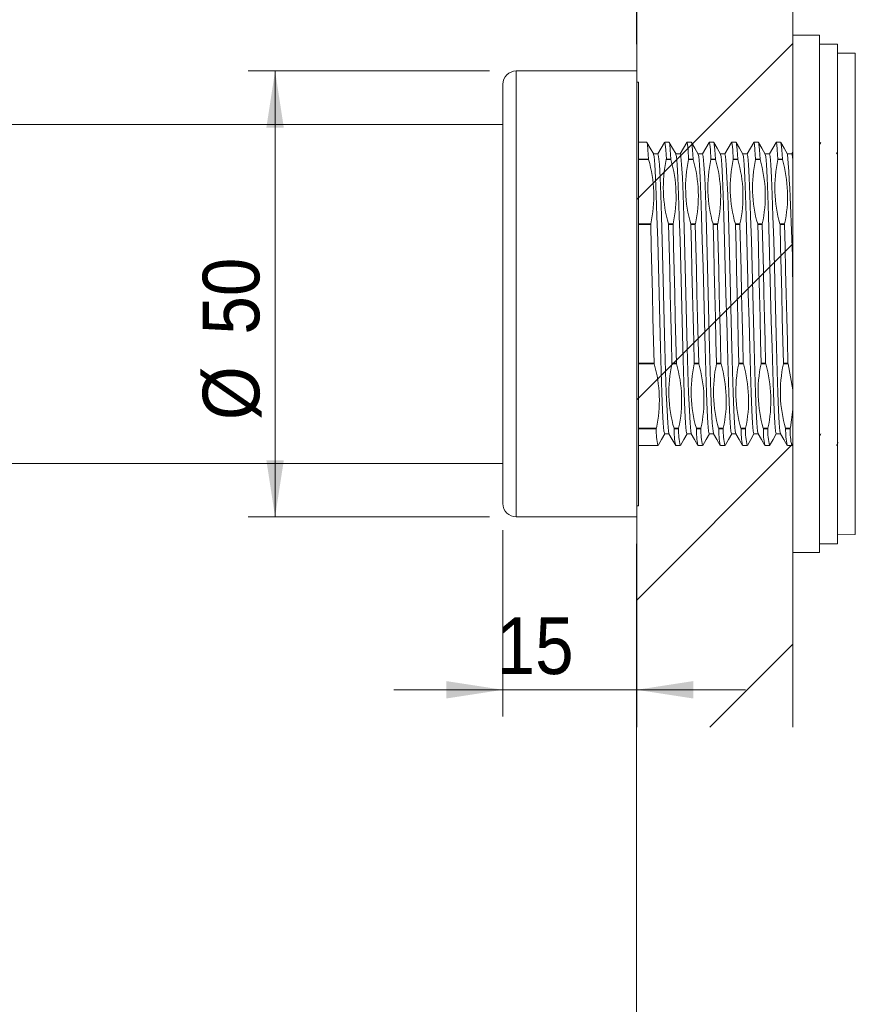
# Model space of a CAD drawing. Header units: millimetres. Extents: x 43 to 200, y 16 to 282.
# Tile 6 of 10: x 148 to 179, y 119 to 155. Entities that reach past the tile are written whole.
import ezdxf

# ---------------------------------------------------------------- set-up
doc = ezdxf.new("R2010")
doc.units = ezdxf.units.MM
doc.styles.add('SLDTEXTSTYLE0', font='GOTHIC.TTF', dxfattribs={"width": 0.913})
doc.dimstyles.new('SLDDIMSTYLE0', dxfattribs={"dimtxt": 2.116667, "dimasz": 2.116667, "dimexe": 0, "dimexo": 0.0625, "dimgap": 0.529167, "dimtad": 1, "dimlfac": 3, "dimrnd": 1e-09, "dimzin": 12, "dimdsep": 46, "dimtxsty": 'SLDTEXTSTYLE0', "dimsah": 1, "dimcen": 0.09, "dimadec": 0, "dimazin": 3, "dimtfac": 1, "dimtmove": 0, "dimatfit": 0, "dimfxl": 0, "dimfrac": 2, "dimtolj": 1, "dimtzin": 12, "dimarcsym": 0})
doc.dimstyles.new('SLDDIMSTYLE1', dxfattribs={"dimtxt": 2.116667, "dimasz": 2.116667, "dimexe": 0, "dimexo": 0.0625, "dimgap": 0.529167, "dimtad": 1, "dimlfac": 3, "dimrnd": 1e-09, "dimzin": 12, "dimdsep": 46, "dimtxsty": 'SLDTEXTSTYLE0', "dimsah": 1, "dimcen": 0.09, "dimadec": 0, "dimazin": 3, "dimtfac": 1, "dimtofl": 0, "dimtmove": 0, "dimatfit": 3, "dimfxl": 0, "dimfrac": 2, "dimtolj": 1, "dimtzin": 12, "dimarcsym": 0})
doc.dimstyles.new('SLDDIMSTYLE2', dxfattribs={"dimtxt": 2.116667, "dimasz": 2.116667, "dimexe": 0, "dimexo": 0.0625, "dimgap": 0.529167, "dimtad": 1, "dimlfac": 3, "dimrnd": 1e-09, "dimzin": 4, "dimdsep": 46, "dimtxsty": 'SLDTEXTSTYLE0', "dimsah": 1, "dimcen": 0.09, "dimadec": 0, "dimazin": 1, "dimtfac": 1, "dimtofl": 0, "dimtmove": 0, "dimatfit": 3, "dimfxl": 0, "dimfrac": 2, "dimtolj": 1, "dimtzin": 12, "dimarcsym": 0})

# ---------------------------------------------------------------- blocks, each defined once
blk = doc.blocks.new('*D2')
at = {"color": 7, "linetype": 'Continuous', "lineweight": 0}
for p, q in [((97.838, 152.527), (97.838, 167.413)), ((171.171, 154.527), (171.171, 167.413)), ((97.838, 166.413), (171.171, 166.413))]:
    blk.add_line(p, q, dxfattribs=at)
for points in [[(97.838, 166.413), (99.955, 166.087), (99.955, 166.738)], [(171.171, 166.413), (169.055, 166.738), (169.055, 166.087)]]:
    blk.add_solid(points, dxfattribs=at)
at = {"color": 7, "linetype": 'Continuous', "lineweight": 0, "insert": (128.754, 169.116, 0.033), "char_height": 2.1167, "attachment_point": 1, "style": 'SLDTEXTSTYLE0'}
blk.add_mtext('220', dxfattribs=at)
blk = doc.blocks.new('*D3')
at = {"color": 7, "linetype": 'Continuous', "lineweight": 0}
for p, q in [((166.171, 136.36), (166.171, 129.399)), ((171.171, 135.86), (171.171, 129.399)), ((166.171, 130.399), (162.101, 130.399)), ((171.171, 130.399), (166.171, 130.399)), ((171.171, 130.399), (175.242, 130.399))]:
    blk.add_line(p, q, dxfattribs=at)
for points in [[(166.171, 130.399), (164.055, 130.725), (164.055, 130.073)], [(171.171, 130.399), (173.288, 130.073), (173.288, 130.725)]]:
    blk.add_solid(points, dxfattribs=at)
at = {"color": 7, "linetype": 'Continuous', "lineweight": 0, "insert": (165.942, 133.103, 0.033), "char_height": 2.1167, "attachment_point": 1, "style": 'SLDTEXTSTYLE0'}
blk.add_mtext('15', dxfattribs=at)
blk = doc.blocks.new('*D4')
at = {"color": 7, "linetype": 'Continuous', "lineweight": 0}
for p, q in [((198.238, 140.098), (198.238, 112.951)), ((171.171, 135.86), (171.171, 112.951)), ((198.238, 113.951), (171.171, 113.951))]:
    blk.add_line(p, q, dxfattribs=at)
for points in [[(171.171, 113.951), (173.288, 113.625), (173.288, 114.276)], [(198.238, 113.951), (196.121, 114.276), (196.121, 113.625)]]:
    blk.add_solid(points, dxfattribs=at)
at = {"color": 7, "linetype": 'Continuous', "lineweight": 0, "insert": (179.495, 116.655, 0.033), "char_height": 2.1167, "attachment_point": 1, "style": 'SLDTEXTSTYLE0'}
blk.add_mtext('81.20', dxfattribs=at)
blk = doc.blocks.new('*D5')
at = {"color": 7, "linetype": 'Continuous', "lineweight": 0}
for p, q in [((165.671, 153.527), (156.663, 153.527)), ((157.663, 136.86), (157.663, 153.527)), ((165.671, 136.86), (156.663, 136.86))]:
    blk.add_line(p, q, dxfattribs=at)
for points in [[(157.663, 153.527), (157.337, 151.41), (157.989, 151.41)], [(157.663, 136.86), (157.989, 138.977), (157.337, 138.977)]]:
    blk.add_solid(points, dxfattribs=at)
at = {"color": 7, "linetype": 'Continuous', "lineweight": 0, "char_height": 2.1167, "attachment_point": 1, "rotation": 90, "style": 'SLDTEXTSTYLE0'}
for s, insert in [('50', (154.959, 143.674, 0.033)), ('%%c', (154.959, 140.479, 0.033))]:
    blk.add_mtext(s, dxfattribs=dict(at, insert=insert))

msp = doc.modelspace()

# ---------------------------------------------------------------- hatches: boundary and pattern name
at = {"linetype": 'Continuous'}
h = msp.add_hatch(dxfattribs=at)
h.set_pattern_fill('ANSI31', scale=1.6667, style=0)
h.paths.add_polyline_path([(171.1715, 177.0035), (171.1715, 129.0021), (177.0048, 129.0021), (177.0048, 177.0035)], flags=0)

# ---------------------------------------------------------------- linework, layer by layer
at = {"color": 7, "linetype": 'Continuous', "lineweight": 0}
for p, q in [((171.1715, 177.0035), (171.1715, 129.0021)), ((177.0048, 177.0035), (177.0048, 129.0021))]:
    msp.add_line(p, q, dxfattribs=at)
at = {"color": 7, "linetype": 'Continuous', "lineweight": 15}
for p, q in [((178.0048, 154.86), (177.0048, 154.86)), ((177.0048, 135.5266), (177.0048, 154.86)), ((178.0048, 135.5266), (178.0048, 154.86)), ((178.6715, 154.5266), (178.0048, 154.5266)), ((178.6715, 135.86), (178.6715, 154.5266)), ((179.3396, 154.1875), (178.6715, 154.1933)), ((171.1715, 153.5266), (166.6715, 153.5266)), ((171.1715, 136.86), (171.1715, 153.5266)), ((171.2382, 153.11), (171.1715, 153.1088)), ((171.2382, 137.2766), (171.2382, 153.11)), ((166.1715, 137.36), (166.1715, 153.0266)), ((166.1715, 151.5266), (97.8382, 151.5266)), ((171.5509, 150.86), (171.2382, 150.86)), ((172.3842, 150.86), (172.2176, 150.86)), ((173.2176, 150.86), (173.0509, 150.86)), ((174.0509, 150.86), (173.8842, 150.86)), ((174.8842, 150.86), (174.7176, 150.86)), ((175.7176, 150.86), (175.5509, 150.86)), ((176.5509, 150.86), (176.3842, 150.86)), ((178.0459, 150.856), (178.0048, 150.7849)), ((171.6136, 150.2336), (171.6171, 150.2154)), ((171.9674, 150.4266), (171.804, 150.4266)), ((172.2783, 150.2154), (172.2803, 150.2336)), ((172.2783, 150.2154), (172.4504, 150.2154)), ((172.2803, 150.2336), (172.4469, 150.2336)), ((172.4469, 150.2336), (172.4504, 150.2154)), ((172.8007, 150.4266), (172.6373, 150.4266)), ((173.1116, 150.2154), (173.1136, 150.2336)), ((173.1116, 150.2154), (173.2837, 150.2154)), ((173.1136, 150.2336), (173.2803, 150.2336)), ((173.2803, 150.2336), (173.2837, 150.2154)), ((173.6341, 150.4266), (173.4707, 150.4266)), ((173.945, 150.2154), (173.9469, 150.2336)), ((173.945, 150.2154), (174.1171, 150.2154)), ((173.9469, 150.2336), (174.1136, 150.2336)), ((174.1136, 150.2336), (174.1171, 150.2154)), ((174.4674, 150.4266), (174.304, 150.4266)), ((174.7783, 150.2154), (174.7803, 150.2336)), ((174.7783, 150.2154), (174.9504, 150.2154)), ((174.7803, 150.2336), (174.9469, 150.2336)), ((174.9469, 150.2336), (174.9504, 150.2154)), ((175.3007, 150.4266), (175.1373, 150.4266)), ((175.6116, 150.2154), (175.6136, 150.2336)), ((175.6116, 150.2154), (175.7837, 150.2154)), ((175.6136, 150.2336), (175.7803, 150.2336)), ((175.7803, 150.2336), (175.7837, 150.2154)), ((176.1341, 150.4266), (175.9707, 150.4266)), ((176.445, 150.2154), (176.4469, 150.2336)), ((176.445, 150.2154), (176.6171, 150.2154)), ((176.4469, 150.2336), (176.6136, 150.2336)), ((176.6136, 150.2336), (176.6171, 150.2154)), ((176.9674, 150.4266), (176.804, 150.4266)), ((177.0048, 150.4965), (176.9645, 150.4266)), ((178.6715, 150.4965), (178.6311, 150.4266)), ((171.698, 147.808), (171.696, 147.783)), ((172.3627, 147.783), (172.3593, 147.808)), ((172.3593, 147.808), (172.5314, 147.808)), ((172.3627, 147.783), (172.5294, 147.783)), ((172.5314, 147.808), (172.5294, 147.783)), ((173.196, 147.783), (173.1926, 147.808)), ((173.1926, 147.808), (173.3647, 147.808)), ((173.196, 147.783), (173.3627, 147.783)), ((173.3647, 147.808), (173.3627, 147.783)), ((174.0294, 147.783), (174.0259, 147.808)), ((174.0259, 147.808), (174.198, 147.808)), ((174.0294, 147.783), (174.196, 147.783)), ((174.198, 147.808), (174.196, 147.783)), ((174.8627, 147.783), (174.8593, 147.808)), ((174.8593, 147.808), (175.0314, 147.808)), ((174.8627, 147.783), (175.0294, 147.783)), ((175.0314, 147.808), (175.0294, 147.783)), ((175.696, 147.783), (175.6926, 147.808)), ((175.6926, 147.808), (175.8647, 147.808)), ((175.696, 147.783), (175.8627, 147.783)), ((175.8647, 147.808), (175.8627, 147.783)), ((176.5294, 147.783), (176.5259, 147.808)), ((176.5259, 147.808), (176.698, 147.808)), ((176.5294, 147.783), (176.696, 147.783)), ((176.698, 147.808), (176.696, 147.783)), ((171.8219, 142.6036), (171.8253, 142.5786)), ((172.4866, 142.5786), (172.4886, 142.6036)), ((172.4866, 142.5786), (172.6587, 142.5786)), ((172.4886, 142.6036), (172.6553, 142.6036)), ((172.6553, 142.6036), (172.6587, 142.5786)), ((173.3199, 142.5786), (173.3219, 142.6036)), ((173.3199, 142.5786), (173.492, 142.5786)), ((173.3219, 142.6036), (173.4886, 142.6036)), ((173.4886, 142.6036), (173.492, 142.5786)), ((174.1532, 142.5786), (174.1553, 142.6036)), ((174.1532, 142.5786), (174.3253, 142.5786)), ((174.1553, 142.6036), (174.3219, 142.6036)), ((174.3219, 142.6036), (174.3253, 142.5786)), ((174.9866, 142.5786), (174.9886, 142.6036)), ((174.9866, 142.5786), (175.1587, 142.5786)), ((174.9886, 142.6036), (175.1553, 142.6036)), ((175.1553, 142.6036), (175.1587, 142.5786)), ((175.8199, 142.5786), (175.8219, 142.6036)), ((175.8199, 142.5786), (175.992, 142.5786)), ((175.8219, 142.6036), (175.9886, 142.6036)), ((175.9886, 142.6036), (175.992, 142.5786)), ((176.6532, 142.5786), (176.6553, 142.6036)), ((176.6532, 142.5786), (176.8253, 142.5786)), ((176.6553, 142.6036), (176.8219, 142.6036)), ((176.8219, 142.6036), (176.8253, 142.5786)), ((171.9064, 140.1712), (171.9044, 140.153)), ((172.2178, 139.96), (172.3811, 139.96)), ((172.5711, 140.153), (172.5676, 140.1712)), ((172.5676, 140.1712), (172.7397, 140.1712)), ((172.5711, 140.153), (172.7377, 140.153)), ((172.7397, 140.1712), (172.7377, 140.153)), ((173.0511, 139.96), (173.2144, 139.96)), ((173.4044, 140.153), (173.401, 140.1712)), ((173.401, 140.1712), (173.5731, 140.1712)), ((173.4044, 140.153), (173.5711, 140.153)), ((173.5731, 140.1712), (173.5711, 140.153)), ((173.8844, 139.96), (174.0478, 139.96)), ((174.2377, 140.153), (174.2343, 140.1712)), ((174.2343, 140.1712), (174.4064, 140.1712)), ((174.2377, 140.153), (174.4044, 140.153)), ((174.4064, 140.1712), (174.4044, 140.153)), ((174.7178, 139.96), (174.8811, 139.96)), ((175.0711, 140.153), (175.0676, 140.1712)), ((175.0676, 140.1712), (175.2397, 140.1712)), ((175.0711, 140.153), (175.2377, 140.153)), ((175.2397, 140.1712), (175.2377, 140.153)), ((175.5511, 139.96), (175.7145, 139.96)), ((175.9044, 140.153), (175.901, 140.1712)), ((175.901, 140.1712), (176.0731, 140.1712)), ((175.9044, 140.153), (176.0711, 140.153)), ((176.0731, 140.1712), (176.0711, 140.153)), ((176.3844, 139.96), (176.5478, 139.96)), ((176.7377, 140.153), (176.7343, 140.1712)), ((176.7343, 140.1712), (176.9064, 140.1712)), ((176.7377, 140.153), (176.9044, 140.153)), ((176.9064, 140.1712), (176.9044, 140.153)), ((178.0048, 139.8749), (178.054, 139.96)), ((171.2382, 139.5266), (171.9676, 139.5266)), ((172.6342, 139.5266), (172.8009, 139.5266)), ((173.4676, 139.5266), (173.6342, 139.5266)), ((174.3009, 139.5266), (174.4676, 139.5266)), ((175.1342, 139.5266), (175.3009, 139.5266)), ((175.9676, 139.5266), (176.1342, 139.5266)), ((176.8009, 139.5266), (176.9676, 139.5266)), ((176.973, 139.5314), (177.0048, 139.5864)), ((178.6393, 139.5308), (178.702, 139.6392)), ((117.8328, 138.86), (166.1715, 138.86)), ((171.1715, 137.2778), (171.2382, 137.2766)), ((166.6715, 136.86), (171.1715, 136.86)), ((178.6715, 136.1933), (179.3396, 136.1991)), ((178.0048, 135.86), (178.6715, 135.86)), ((177.0048, 135.5266), (178.0048, 135.5266))]:
    msp.add_line(p, q, dxfattribs=at)
at = {"color": 8, "linetype": 'Continuous', "lineweight": 15}
for p, q in [((179.3396, 136.3676), (179.3396, 154.1875)), ((166.6715, 153.5266), (166.6715, 136.86)), ((171.2382, 150.2336), (171.6136, 150.2336)), ((171.2382, 150.2154), (171.6171, 150.2154)), ((171.2382, 147.808), (171.698, 147.808)), ((171.2382, 147.783), (171.696, 147.783)), ((171.2382, 142.6036), (171.8219, 142.6036)), ((171.2382, 142.5786), (171.8253, 142.5786)), ((171.2382, 140.1712), (171.9064, 140.1712)), ((171.2382, 140.153), (171.9044, 140.153)), ((179.3396, 136.1991), (179.3396, 136.3676))]:
    msp.add_line(p, q, dxfattribs=at)
at = {"color": 7, "linetype": 'Continuous', "lineweight": 15, "flags": 128}
for points in [[(171.6136, 150.2336), (171.5922, 150.5804), (171.5716, 150.7892), (171.551, 150.86), (171.5509, 150.8595)], [(171.808, 150.4197), (171.682, 150.6378), (171.5559, 150.856)], [(172.2119, 150.8549), (172.0858, 150.6367), (171.9644, 150.4266)], [(172.2803, 150.2336), (172.2589, 150.5804), (172.2383, 150.7892), (172.2177, 150.86), (172.2176, 150.8595)], [(172.4469, 150.2336), (172.4256, 150.5804), (172.405, 150.7892), (172.3844, 150.86), (172.3842, 150.8595)], [(172.6423, 150.4179), (172.5163, 150.6361), (172.3902, 150.8542)], [(173.0457, 150.8557), (172.9197, 150.6376), (172.7978, 150.4266)], [(173.1136, 150.2336), (173.0922, 150.5804), (173.0716, 150.7892), (173.051, 150.86), (173.0509, 150.8595)], [(173.2803, 150.2336), (173.2589, 150.5804), (173.2383, 150.7892), (173.2177, 150.86), (173.2176, 150.8595)], [(173.4749, 150.4192), (173.3489, 150.6374), (173.2228, 150.8556)], [(173.8793, 150.8561), (173.7533, 150.638), (173.6311, 150.4266)], [(173.9469, 150.2336), (173.9256, 150.5804), (173.905, 150.7892), (173.8844, 150.86), (173.8842, 150.8595)], [(174.1136, 150.2336), (174.0922, 150.5804), (174.0716, 150.7892), (174.051, 150.86), (174.0509, 150.8595)], [(174.3086, 150.4188), (174.1825, 150.6369), (174.0564, 150.855)], [(174.7123, 150.8555), (174.5862, 150.6373), (174.4644, 150.4266)], [(174.7803, 150.2336), (174.7589, 150.5804), (174.7383, 150.7892), (174.7177, 150.86), (174.7176, 150.8595)], [(174.9469, 150.2336), (174.9256, 150.5804), (174.905, 150.7892), (174.8844, 150.86), (174.8842, 150.8595)], [(175.142, 150.4185), (175.016, 150.6366), (174.8899, 150.8548)], [(175.5452, 150.8548), (175.4192, 150.6367), (175.2978, 150.4266)], [(175.6136, 150.2336), (175.5922, 150.5804), (175.5716, 150.7892), (175.551, 150.86), (175.5509, 150.8595)], [(175.7803, 150.2336), (175.7589, 150.5804), (175.7383, 150.7892), (175.7177, 150.86), (175.7176, 150.8595)], [(175.9748, 150.4195), (175.8488, 150.6376), (175.7227, 150.8558)], [(176.3787, 150.8551), (176.2526, 150.6369), (176.1311, 150.4266)], [(176.4469, 150.2336), (176.4256, 150.5804), (176.405, 150.7892), (176.3844, 150.86), (176.3842, 150.8595)], [(176.6136, 150.2336), (176.5922, 150.5804), (176.5716, 150.7892), (176.551, 150.86), (176.5509, 150.8595)], [(176.809, 150.4179), (176.683, 150.6361), (176.5569, 150.8542)], [(172.2178, 139.9605), (172.1913, 140.0608), (172.1651, 140.36), (172.1398, 140.8391), (172.1133, 141.4928), (172.0869, 142.2901), (172.0616, 143.1865), (172.0353, 144.1707), (172.0088, 145.1984), (171.9833, 146.2116), (171.9573, 147.1931), (171.9307, 148.1044), (171.905, 148.8938), (171.8793, 149.5422), (171.8527, 150.0295), (171.8267, 150.3266), (171.8064, 150.4063)], [(171.9674, 150.4261), (171.9675, 150.4266), (171.993, 150.3266), (172.019, 150.0295), (172.0456, 149.5422), (172.0713, 148.8938), (172.097, 148.1044), (172.1236, 147.1931), (172.1496, 146.2116), (172.1751, 145.1984), (172.2016, 144.1707), (172.2279, 143.1865), (172.2532, 142.2901), (172.2796, 141.4928), (172.3061, 140.8391), (172.3314, 140.36), (172.3576, 140.0608), (172.3784, 139.9821)], [(173.0511, 139.9605), (173.0247, 140.0608), (172.9984, 140.36), (172.9731, 140.8391), (172.9467, 141.4928), (172.9202, 142.2901), (172.8949, 143.1865), (172.8687, 144.1707), (172.8421, 145.1984), (172.8167, 146.2116), (172.7907, 147.1931), (172.764, 148.1044), (172.7383, 148.8938), (172.7126, 149.5422), (172.686, 150.0295), (172.66, 150.3266), (172.6407, 150.4024)], [(172.8007, 150.4261), (172.8009, 150.4266), (172.8263, 150.3266), (172.8523, 150.0295), (172.8789, 149.5422), (172.9046, 148.8938), (172.9303, 148.1044), (172.957, 147.1931), (172.983, 146.2116), (173.0084, 145.1984), (173.035, 144.1707), (173.0612, 143.1865), (173.0865, 142.2901), (173.113, 141.4928), (173.1394, 140.8391), (173.1647, 140.36), (173.191, 140.0608), (173.2113, 139.9837)], [(173.8844, 139.9605), (173.858, 140.0608), (173.8318, 140.36), (173.8064, 140.8391), (173.78, 141.4928), (173.7536, 142.2901), (173.7283, 143.1865), (173.702, 144.1707), (173.6755, 145.1984), (173.65, 146.2116), (173.624, 147.1931), (173.5974, 148.1044), (173.5717, 148.8938), (173.546, 149.5422), (173.5193, 150.0295), (173.4933, 150.3266), (173.4733, 150.4053)], [(173.6341, 150.4261), (173.6342, 150.4266), (173.6596, 150.3266), (173.6856, 150.0295), (173.7123, 149.5422), (173.738, 148.8938), (173.7637, 148.1044), (173.7903, 147.1931), (173.8163, 146.2116), (173.8417, 145.1984), (173.8683, 144.1707), (173.8946, 143.1865), (173.9199, 142.2901), (173.9463, 141.4928), (173.9727, 140.8391), (173.998, 140.36), (174.0243, 140.0608), (174.0447, 139.9835)], [(174.7178, 139.9605), (174.6913, 140.0608), (174.6651, 140.36), (174.6398, 140.8391), (174.6133, 141.4928), (174.5869, 142.2901), (174.5616, 143.1865), (174.5353, 144.1707), (174.5088, 145.1984), (174.4833, 146.2116), (174.4573, 147.1931), (174.4307, 148.1044), (174.405, 148.8938), (174.3793, 149.5422), (174.3527, 150.0295), (174.3267, 150.3266), (174.3069, 150.4042)], [(174.4674, 150.4261), (174.4675, 150.4266), (174.493, 150.3266), (174.519, 150.0295), (174.5456, 149.5422), (174.5713, 148.8938), (174.597, 148.1044), (174.6236, 147.1931), (174.6496, 146.2116), (174.6751, 145.1984), (174.7016, 144.1707), (174.7279, 143.1865), (174.7532, 142.2901), (174.7796, 141.4928), (174.8061, 140.8391), (174.8314, 140.36), (174.8576, 140.0608), (174.8786, 139.9814)], [(175.5511, 139.9605), (175.5247, 140.0608), (175.4984, 140.36), (175.4731, 140.8391), (175.4467, 141.4928), (175.4202, 142.2901), (175.3949, 143.1865), (175.3687, 144.1707), (175.3421, 145.1984), (175.3167, 146.2116), (175.2907, 147.1931), (175.264, 148.1044), (175.2383, 148.8938), (175.2126, 149.5422), (175.186, 150.0295), (175.16, 150.3266), (175.1404, 150.4036)], [(175.3007, 150.4261), (175.3009, 150.4266), (175.3263, 150.3266), (175.3523, 150.0295), (175.3789, 149.5422), (175.4046, 148.8938), (175.4303, 148.1044), (175.457, 147.1931), (175.483, 146.2116), (175.5084, 145.1984), (175.535, 144.1707), (175.5612, 143.1865), (175.5865, 142.2901), (175.613, 141.4928), (175.6394, 140.8391), (175.6647, 140.36), (175.691, 140.0608), (175.712, 139.981)], [(176.3844, 139.9605), (176.358, 140.0608), (176.3318, 140.36), (176.3064, 140.8391), (176.28, 141.4928), (176.2536, 142.2901), (176.2283, 143.1865), (176.202, 144.1707), (176.1755, 145.1984), (176.15, 146.2116), (176.124, 147.1931), (176.0974, 148.1044), (176.0717, 148.8938), (176.046, 149.5422), (176.0193, 150.0295), (175.9933, 150.3266), (175.9732, 150.4058)], [(176.1341, 150.4261), (176.1342, 150.4266), (176.1596, 150.3266), (176.1856, 150.0295), (176.2123, 149.5422), (176.238, 148.8938), (176.2637, 148.1044), (176.2903, 147.1931), (176.3163, 146.2116), (176.3417, 145.1984), (176.3683, 144.1707), (176.3946, 143.1865), (176.4199, 142.2901), (176.4463, 141.4928), (176.4727, 140.8391), (176.498, 140.36), (176.5243, 140.0608), (176.5449, 139.9827)], [(176.9674, 150.4261), (176.9675, 150.4266), (176.993, 150.3266), (177.0048, 150.1912)], [(171.8219, 142.6036), (171.8013, 143.4246), (171.78, 144.3004), (171.7586, 145.1988), (171.738, 146.0859), (171.7174, 146.9512), (171.696, 147.783)], [(172.4886, 142.6036), (172.468, 143.4246), (172.4466, 144.3004), (172.4253, 145.1988), (172.4047, 146.0859), (172.3841, 146.9512), (172.3627, 147.783)], [(172.6553, 142.6036), (172.6347, 143.4246), (172.6133, 144.3004), (172.5919, 145.1988), (172.5713, 146.0859), (172.5507, 146.9512), (172.5294, 147.783)], [(173.3219, 142.6036), (173.3013, 143.4246), (173.28, 144.3004), (173.2586, 145.1988), (173.238, 146.0859), (173.2174, 146.9512), (173.196, 147.783)], [(173.4886, 142.6036), (173.468, 143.4246), (173.4466, 144.3004), (173.4253, 145.1988), (173.4047, 146.0859), (173.3841, 146.9512), (173.3627, 147.783)], [(174.1553, 142.6036), (174.1347, 143.4246), (174.1133, 144.3004), (174.0919, 145.1988), (174.0713, 146.0859), (174.0507, 146.9512), (174.0294, 147.783)], [(174.3219, 142.6036), (174.3013, 143.4246), (174.28, 144.3004), (174.2586, 145.1988), (174.238, 146.0859), (174.2174, 146.9512), (174.196, 147.783)], [(174.9886, 142.6036), (174.968, 143.4246), (174.9466, 144.3004), (174.9253, 145.1988), (174.9047, 146.0859), (174.8841, 146.9512), (174.8627, 147.783)], [(175.1553, 142.6036), (175.1347, 143.4246), (175.1133, 144.3004), (175.0919, 145.1988), (175.0713, 146.0859), (175.0507, 146.9512), (175.0294, 147.783)], [(175.8219, 142.6036), (175.8013, 143.4246), (175.78, 144.3004), (175.7586, 145.1988), (175.738, 146.0859), (175.7174, 146.9512), (175.696, 147.783)], [(175.9886, 142.6036), (175.968, 143.4246), (175.9466, 144.3004), (175.9253, 145.1988), (175.9047, 146.0859), (175.8841, 146.9512), (175.8627, 147.783)], [(176.6553, 142.6036), (176.6347, 143.4246), (176.6133, 144.3004), (176.5919, 145.1988), (176.5713, 146.0859), (176.5507, 146.9512), (176.5294, 147.783)], [(176.8219, 142.6036), (176.8013, 143.4246), (176.78, 144.3004), (176.7586, 145.1988), (176.738, 146.0859), (176.7174, 146.9512), (176.696, 147.783)], [(176.8253, 142.5786), (177.0033, 141.6053), (177.0048, 141.4552)], [(177.0048, 140.8685), (176.9139, 140.2067), (176.9064, 140.1712)], [(171.9732, 139.5317), (172.0993, 139.7499), (172.2207, 139.96)], [(172.3769, 139.9673), (172.5029, 139.7491), (172.629, 139.531)], [(172.8061, 139.5309), (172.9321, 139.749), (173.054, 139.96)], [(173.2098, 139.9681), (173.3358, 139.7499), (173.4619, 139.5317)], [(173.6402, 139.5323), (173.7663, 139.7505), (173.8873, 139.96)], [(174.0432, 139.968), (174.1692, 139.7498), (174.2953, 139.5317)], [(174.4726, 139.5306), (174.5986, 139.7488), (174.7207, 139.96)], [(174.8771, 139.967), (175.0031, 139.7489), (175.1292, 139.5307)], [(175.3069, 139.5323), (175.4329, 139.7505), (175.554, 139.96)], [(175.7105, 139.9668), (175.8366, 139.7487), (175.9626, 139.5305)], [(176.1395, 139.5311), (176.2656, 139.7493), (176.3873, 139.96)], [(176.5434, 139.9676), (176.6695, 139.7494), (176.7955, 139.5312)]]:
    msp.add_lwpolyline(points, dxfattribs=at)
at = {"color": 7, "linetype": 'Continuous', "lineweight": 15}
for centre, radius, start, end in [((166.6715, 153.0266), 0.5, 90, 180), ((166.9255, 148.8525), 4.8855, 347.65455, 16.19792), ((177.0832, 149.1719), 4.9169, 167.74748, 196.10499), ((167.7265, 148.8514), 4.9169, 347.74748, 16.10499), ((177.9165, 149.1719), 4.9169, 167.74748, 196.10499), ((168.5598, 148.8514), 4.9169, 347.74748, 16.10499), ((178.7498, 149.1719), 4.9169, 167.74748, 196.10499), ((169.3931, 148.8514), 4.9169, 347.74748, 16.10499), ((179.5832, 149.1719), 4.9169, 167.74748, 196.10499), ((170.2265, 148.8514), 4.9169, 347.74748, 16.10499), ((180.4165, 149.1719), 4.9169, 167.74748, 196.10499), ((171.0598, 148.8514), 4.9169, 347.74748, 16.10499), ((181.2498, 149.1719), 4.9169, 167.74748, 196.10499), ((171.8931, 148.8514), 4.9169, 347.74748, 16.10499), ((103.9625, 145.0255), 73.0431, 0.259417, 4.221527), ((167.1377, 141.2157), 4.8817, 347.64589, 16.21194), ((177.2791, 141.535), 4.9048, 167.71461, 196.14322), ((167.9472, 141.2149), 4.9048, 347.71461, 16.14322), ((178.1124, 141.535), 4.9048, 167.71461, 196.14322), ((168.7806, 141.2149), 4.9048, 347.71461, 16.14322), ((178.9457, 141.535), 4.9048, 167.71461, 196.14322), ((169.6139, 141.2149), 4.9048, 347.71461, 16.14322), ((179.7791, 141.535), 4.9048, 167.71461, 196.14322), ((170.4472, 141.2149), 4.9048, 347.71461, 16.14322), ((180.6124, 141.535), 4.9048, 167.71461, 196.14322), ((171.2806, 141.2149), 4.9048, 347.71461, 16.14322), ((181.4457, 141.535), 4.9048, 167.71461, 196.14322), ((174.3806, 140.0868), 2.4771, 178.4697, 193.06034), ((175.183, 140.0946), 2.6126, 178.72043, 192.15564), ((175.2139, 140.0868), 2.4771, 178.4697, 193.06034), ((176.0309, 140.0955), 2.6271, 178.74581, 192.07413), ((176.0473, 140.0868), 2.4771, 178.4697, 193.06034), ((176.8631, 140.0954), 2.626, 178.74386, 192.08032), ((176.8806, 140.0868), 2.4771, 178.4697, 193.06034), ((177.6783, 140.0944), 2.6079, 178.71206, 192.18287), ((177.7139, 140.0868), 2.4771, 178.4697, 193.06034), ((178.5071, 140.0941), 2.6034, 178.70412, 192.20882), ((178.5473, 140.0868), 2.4771, 178.4697, 193.06034), ((179.3546, 140.0949), 2.6176, 178.72912, 192.12759), ((179.3806, 140.0868), 2.4771, 178.4697, 193.06034), ((166.6715, 137.36), 0.5, 180, 270)]:
    msp.add_arc(centre, radius, start, end, dxfattribs=at)

# ---------------------------------------------------------------- dimensions: what is measured, and where the dimension line sits
at = {"color": 7, "linetype": 'Continuous', "lineweight": 0}
for base, p1, p2, dimstyle, picture, middle in [((171.1715, 166.4127), (97.8382, 151.5266), (171.1715, 153.5266), 'SLDDIMSTYLE1', '*D2', (131.9581, 166.4127)), ((171.1715, 113.9508), (198.2382, 141.098), (171.1715, 136.86), 'SLDDIMSTYLE2', '*D4', (183.8713, 113.9508))]:
    dim = msp.add_linear_dim(base=base, p1=p1, p2=p2, angle=0, dimstyle=dimstyle, dxfattribs=at)
    dim.commit()
    dim.dimension.update_dxf_attribs({"geometry": picture, "text_midpoint": middle, "dimtype": 160})
dim = msp.add_linear_dim(base=(157.6631, 153.5266), p1=(166.6715, 136.86), p2=(166.6715, 153.5266), angle=90, text='%%c<>', dimstyle='SLDDIMSTYLE0', dxfattribs=at)
dim.commit()
dim.dimension.update_dxf_attribs({"geometry": '*D5', "text_midpoint": (157.6631, 144.499), "dimtype": 160})
dim = msp.add_linear_dim(base=(166.1715, 130.399), p1=(171.1715, 136.86), p2=(166.1715, 137.36), dimstyle='SLDDIMSTYLE0', dxfattribs=at)
dim.commit()
dim.dimension.update_dxf_attribs({"geometry": '*D3', "text_midpoint": (168.3647, 130.399), "dimtype": 160})

doc.saveas('drawing.dxf')
